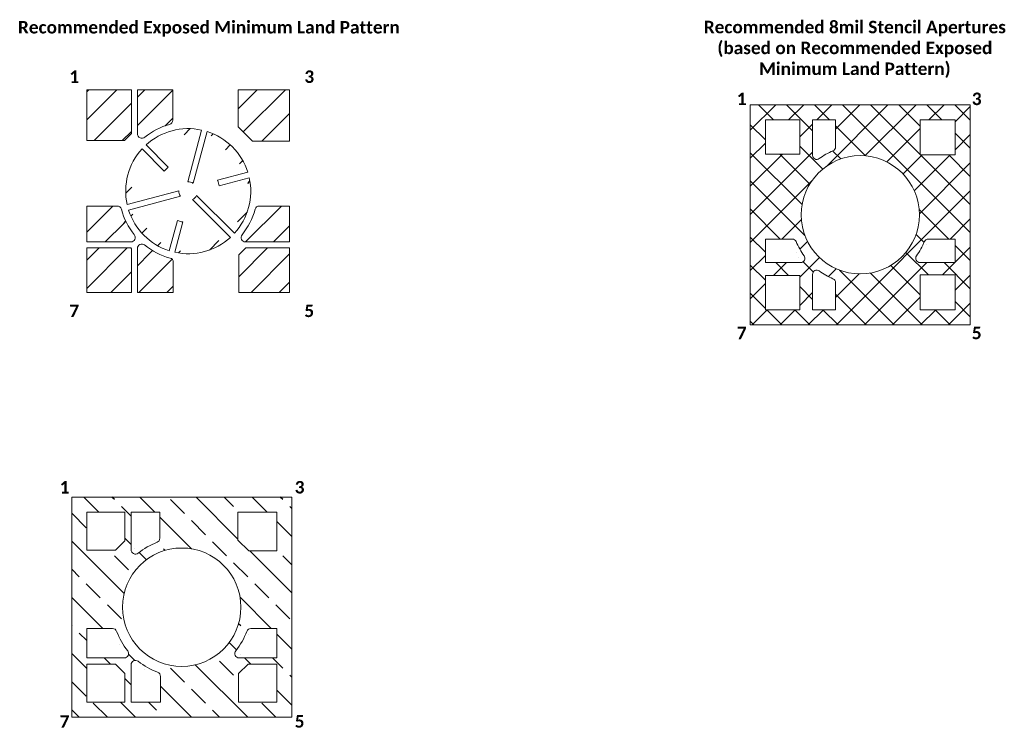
# Model space of a CAD drawing. Header units: millimetres. Extents: x 2.1 to 41.5, y -0.4 to 27.9.
import ezdxf
from ezdxf.enums import TextEntityAlignment as Align

# ---------------------------------------------------------------- set-up
doc = ezdxf.new("R2010")
doc.units = ezdxf.units.MM
doc.layers.add('Dimensions', color=3, linetype='Continuous')
doc.styles.get("Standard").update_dxf_attribs({"font": 'CALIBRIB.TTF', "height": 0.5})

msp = doc.modelspace()

# ---------------------------------------------------------------- hatches: boundary and pattern name
at = {"layer": 'Dimensions'}
h = msp.add_hatch(dxfattribs=at)
h.set_pattern_fill('ANSI31', color=256, scale=0.25, style=0)
h.set_pattern_definition([(45, (0, 0), (-0.561266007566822, 0.5612660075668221), [])])
edge = h.paths.add_edge_path()
edge.add_line((11.29026192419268, 21.5620074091), (10.08031266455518, 21.2378024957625))
edge = h.paths.add_edge_path()
edge.add_line((8.091379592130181, 18.6435914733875), (8.415584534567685, 19.85354084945))
edge = h.paths.add_edge_path()
edge.add_line((7.163398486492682, 22.8731129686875), (8.049142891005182, 21.987368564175))
edge = h.paths.add_edge_path()
edge.add_arc((8.84834670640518, 21.026237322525), 2.5, 317.625064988, 372.3749350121)
edge = h.paths.add_edge_path()
edge.add_line((8.636781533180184, 19.7942713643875), (8.312576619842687, 18.58432210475))
edge = h.paths.add_edge_path()
edge.add_arc((8.84834670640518, 21.026237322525), 2.500000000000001, 17.62506498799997, 72.3749350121)
edge = h.paths.add_edge_path()
edge.add_arc((8.84834670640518, 21.026237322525), 2.500000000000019, 137.625064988, 192.3749350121)
edge = h.paths.add_edge_path()
edge.add_arc((8.84834670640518, 21.026237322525), 2.49999999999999, 257.6250649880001, 312.3749350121)
edge = h.paths.add_edge_path()
edge.add_arc((8.84834670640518, 21.026237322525), 1.25, 249.7443393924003, 260.2556606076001)
edge = h.paths.add_edge_path()
edge.add_line((10.02104317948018, 21.458999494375), (11.23099255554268, 21.7832044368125))
edge = h.paths.add_edge_path()
edge.add_arc((8.84834670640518, 21.026237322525), 1.249999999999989, 9.744339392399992, 20.25566060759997)
edge = h.paths.add_edge_path()
edge.add_line((8.533057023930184, 20.8232165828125), (6.465700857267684, 20.26927020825))
edge = h.paths.add_edge_path()
edge.add_line((9.605313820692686, 23.408883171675), (9.051367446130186, 21.3415270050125))
edge = h.paths.add_edge_path()
edge.add_arc((8.84834670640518, 21.026237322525), 0.375000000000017, 57.22178084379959, 92.77821915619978)
edge = h.paths.add_edge_path()
edge.add_line((8.830170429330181, 21.400796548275), (9.38411679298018, 23.4681525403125))
edge = h.paths.add_edge_path()
edge.add_arc((8.84834670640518, 21.026237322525), 2.500000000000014, 77.6250649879, 132.3749350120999)
edge = h.paths.add_edge_path()
edge.add_arc((8.84834670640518, 21.026237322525), 1.250000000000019, 129.7443393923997, 140.2556606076)
edge = h.paths.add_edge_path()
edge.add_line((7.887215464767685, 21.8254411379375), (7.001471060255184, 22.71118554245))
edge = h.paths.add_edge_path()
edge.add_line((6.406431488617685, 20.4904672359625), (8.473787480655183, 21.0444135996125))
edge = h.paths.add_edge_path()
edge.add_arc((8.84834670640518, 21.026237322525), 0.3750000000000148, 177.2217808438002, 212.7782191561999)
edge = h.paths.add_edge_path()
edge.add_arc((8.84834670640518, 21.026237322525), 2.499999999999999, 197.625064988, 252.3749350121)
edge = h.paths.add_edge_path()
edge.add_line((10.53329492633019, 19.179361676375), (9.019885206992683, 20.6927713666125))
edge = h.paths.add_edge_path()
edge.add_arc((8.84834670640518, 21.026237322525), 0.374999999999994, 297.2217808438, 332.7782191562)
edge = h.paths.add_edge_path()
edge.add_line((9.18181266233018, 20.85469882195), (10.69522235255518, 19.3412891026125))
edge = h.paths.add_edge_path()
edge.add_line((8.227346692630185, 25.0802374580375), (6.818346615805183, 25.0802374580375))
edge.add_line((6.818346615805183, 25.0802374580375), (6.818346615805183, 23.3240622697))
edge.add_line((8.227346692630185, 23.8616225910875), (8.227346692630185, 25.0802374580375))
edge = h.paths.add_edge_path()
edge.add_arc((8.84834670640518, 21.026237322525), 2.770000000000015, 105.6814424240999, 128.837859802)
edge.add_arc((6.998346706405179, 23.32406238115), 0.1799999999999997, 180, 308.8378598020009)
edge.add_arc((8.052346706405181, 23.86162248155), 0.1749999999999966, 285.6814424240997, 360)
h.paths.add_polyline_path([(4.794346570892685, 25.0802374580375), (4.794346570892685, 23.0472373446), (6.299267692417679, 23.0472373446), (6.57834665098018, 23.32631630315), (6.57834665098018, 25.0802374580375)])
edge = h.paths.add_edge_path()
edge.add_line((6.548267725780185, 18.7562372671), (4.794346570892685, 18.7562372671))
edge.add_line((6.57834665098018, 18.7261583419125), (6.548267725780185, 18.7562372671))
edge.add_line((6.57834665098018, 16.972237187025), (6.57834665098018, 18.7261583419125))
edge.add_line((4.794346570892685, 16.972237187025), (6.57834665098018, 16.972237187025))
edge.add_line((4.794346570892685, 18.7562372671), (4.794346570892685, 16.972237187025))
edge = h.paths.add_edge_path()
edge.add_line((4.794346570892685, 18.9962372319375), (6.550521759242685, 18.9962372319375))
edge.add_line((4.794346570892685, 20.4302373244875), (4.794346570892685, 18.9962372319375))
edge.add_line((6.006061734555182, 20.4302373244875), (4.794346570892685, 20.4302373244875))
edge = h.paths.add_edge_path()
edge.add_arc((8.07734670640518, 18.1839523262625), 0.1749999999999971, 0, 74.82312553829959)
edge.add_arc((8.84834670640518, 21.026237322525), 2.770000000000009, 230.9586451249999, 254.8231255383)
edge.add_arc((6.993346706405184, 18.73888076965), 0.1749999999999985, 50.95864512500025, 180)
edge = h.paths.add_edge_path()
edge.add_line((8.252346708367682, 16.972237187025), (8.252346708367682, 18.1839523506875))
edge.add_line((6.818346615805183, 16.972237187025), (8.252346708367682, 16.972237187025))
edge.add_line((6.818346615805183, 18.7388806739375), (6.818346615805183, 16.972237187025))
edge = h.paths.add_edge_path()
edge.add_arc((8.84834670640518, 21.026237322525), 2.769999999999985, 320.958645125, 344.8231436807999)
edge.add_arc((11.69063194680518, 20.255238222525), 0.1750000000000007, 90, 164.8231436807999)
edge.add_arc((11.13570325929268, 19.171237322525), 0.1749999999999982, 140.9586451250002, 270)
edge = h.paths.add_edge_path()
edge.add_line((12.90234684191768, 20.4302381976), (11.69063191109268, 20.4302381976))
edge.add_line((12.90234684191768, 18.9962372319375), (12.90234684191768, 20.4302381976))
edge.add_line((11.13570335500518, 18.9962372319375), (12.90234684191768, 18.9962372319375))
edge = h.paths.add_edge_path()
edge.add_line((10.86934672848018, 16.972237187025), (12.90234684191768, 16.972237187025))
edge.add_line((10.86934672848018, 18.4771583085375), (10.86934672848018, 16.972237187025))
edge.add_line((11.14842568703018, 18.7562372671), (10.86934672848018, 18.4771583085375))
edge.add_line((12.90234684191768, 18.7562372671), (11.14842568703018, 18.7562372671))
edge.add_line((12.90234684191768, 16.972237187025), (12.90234684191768, 18.7562372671))
edge = h.paths.add_edge_path()
edge.add_line((10.84434677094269, 23.60031629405), (11.42242567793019, 23.0222373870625))
edge.add_line((10.84434677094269, 25.0802374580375), (10.84434677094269, 23.60031629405))
edge.add_line((12.90234684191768, 25.0802374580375), (10.84434677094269, 25.0802374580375))
edge.add_line((12.90234684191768, 23.0222373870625), (12.90234684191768, 25.0802374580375))
edge.add_line((11.42242567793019, 23.0222373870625), (12.90234684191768, 23.0222373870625))
edge = h.paths.add_edge_path(flags=16)
edge.add_arc((6.550521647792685, 19.176237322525), 0.1799999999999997, 270, 398.8378598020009)
edge.add_arc((8.84834670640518, 21.026237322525), 2.770000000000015, 195.1768744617, 218.837859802)
edge.add_arc((6.006061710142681, 20.255237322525), 0.1750000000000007, 15.17687446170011, 90)
h = msp.add_hatch(dxfattribs=at)
h.set_pattern_fill('ANSI37', color=256, scale=0.25, style=0)
h.set_pattern_definition([(45, (0, 0), (-0.561266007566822, 0.5612660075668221), []), (135, (0, 0), (-0.5612660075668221, -0.561266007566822), [])])
edge = h.paths.add_edge_path()
edge.add_arc((35.72220732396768, 20.081978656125), 2.363499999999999, 0, 360)
edge = h.paths.add_edge_path()
edge.add_line((40.12220730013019, 24.4819786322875), (31.32220734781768, 24.4819786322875))
edge.add_line((40.12220730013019, 15.681978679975), (40.12220730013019, 24.4819786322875))
edge.add_line((31.32220734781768, 15.681978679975), (40.12220730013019, 15.681978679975))
edge.add_line((31.32220734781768, 24.4819786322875), (31.32220734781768, 15.681978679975))
edge = h.paths.add_edge_path()
edge.add_line((31.92720729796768, 19.113978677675), (31.92720729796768, 18.1749786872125))
edge.add_line((31.92720729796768, 18.1749786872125), (33.33781408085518, 18.1749786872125))
edge.add_line((33.00054306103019, 19.113978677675), (31.92720729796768, 19.113978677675))
edge = h.paths.add_edge_path()
edge.add_arc((35.72220732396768, 20.081978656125), 2.78, 113.1550272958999, 126.1449814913)
edge.add_arc((33.98220732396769, 22.464183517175), 0.1700000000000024, 180, 306.1449814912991)
edge.add_arc((34.56220732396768, 22.794339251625), 0.1699999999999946, 293.1550272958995, 360)
edge = h.paths.add_edge_path()
edge.add_line((33.81220733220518, 23.8769786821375), (33.81220733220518, 22.464183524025))
edge.add_line((34.73220735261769, 23.8769786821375), (33.81220733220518, 23.8769786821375))
edge.add_line((34.73220735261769, 22.794339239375), (34.73220735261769, 23.8769786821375))
edge = h.paths.add_edge_path()
edge.add_arc((34.56220732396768, 17.3696180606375), 0.1699999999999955, 0, 66.84497270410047)
edge.add_arc((35.72220732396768, 20.081978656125), 2.780000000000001, 233.8550185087, 246.8449727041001)
edge.add_arc((33.98220732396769, 17.6997737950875), 0.1700000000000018, 53.85501850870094, 180)
edge = h.paths.add_edge_path()
edge.add_line((34.73220735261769, 16.286978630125), (34.73220735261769, 17.3696180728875))
edge.add_line((33.81220733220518, 16.286978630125), (34.73220735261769, 16.286978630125))
edge.add_line((33.81220733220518, 17.6997737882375), (33.81220733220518, 16.286978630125))
edge = h.paths.add_edge_path()
edge.add_line((33.30020727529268, 16.286978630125), (33.30020727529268, 17.65997860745))
edge.add_line((31.92720729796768, 16.286978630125), (33.30020727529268, 16.286978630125))
edge.add_line((31.92720729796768, 17.65997860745), (31.92720729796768, 16.286978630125))
edge.add_line((33.30020727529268, 17.65997860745), (31.92720729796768, 17.65997860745))
edge = h.paths.add_edge_path()
edge.add_arc((33.33781410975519, 18.344978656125), 0.1700000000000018, 270, 396.0728599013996)
edge.add_arc((35.72220732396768, 20.081978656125), 2.779999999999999, 202.69109851, 216.0728599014)
edge.add_arc((33.00054312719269, 18.943978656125), 0.1699999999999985, 22.69109851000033, 90)
edge = h.paths.add_edge_path()
edge.add_arc((35.72220732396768, 20.081978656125), 2.780000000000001, 323.9271400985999, 337.3089014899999)
edge.add_arc((38.44387152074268, 18.943978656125), 0.1699999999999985, 90, 157.3089014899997)
edge.add_arc((38.10660053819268, 18.344978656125), 0.1700000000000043, 143.9271400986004, 270)
edge = h.paths.add_edge_path()
edge.add_line((39.51720734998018, 19.113978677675), (38.44387158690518, 19.113978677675))
edge.add_line((39.51720734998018, 18.1749786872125), (39.51720734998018, 19.113978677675))
edge.add_line((38.10660056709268, 18.1749786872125), (39.51720734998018, 18.1749786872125))
edge = h.paths.add_edge_path()
edge.add_line((38.12220743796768, 17.6819785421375), (38.12220743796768, 16.286978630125))
edge.add_line((39.51720734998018, 17.6819785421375), (38.12220743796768, 17.6819785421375))
edge.add_line((39.51720734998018, 16.286978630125), (39.51720734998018, 17.6819785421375))
edge.add_line((38.12220743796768, 16.286978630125), (39.51720734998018, 16.286978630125))
edge = h.paths.add_edge_path()
edge.add_line((38.12220743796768, 23.8769786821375), (38.12220743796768, 22.481978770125))
edge.add_line((39.51720734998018, 23.8769786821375), (38.12220743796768, 23.8769786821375))
edge.add_line((39.51720734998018, 22.481978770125), (39.51720734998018, 23.8769786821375))
edge.add_line((38.12220743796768, 22.481978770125), (39.51720734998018, 22.481978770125))
edge = h.paths.add_edge_path()
edge.add_line((33.30020727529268, 22.5039787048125), (33.30020727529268, 23.8769786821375))
edge.add_line((31.92720729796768, 22.5039787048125), (33.30020727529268, 22.5039787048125))
edge.add_line((31.92720729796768, 23.8769786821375), (31.92720729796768, 22.5039787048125))
edge.add_line((33.30020727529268, 23.8769786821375), (31.92720729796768, 23.8769786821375))
h = msp.add_hatch(dxfattribs=at)
h.set_pattern_fill('ANSI33', color=256, scale=0.25, angle=89.99999999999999, style=0)
h.set_pattern_definition([(135, (0, 0), (-1.122532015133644, -1.122532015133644), []), (135, (3e-16, 1.1225325), (-1.122532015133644, -1.122532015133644), [0.79375, -0.396875])])
edge = h.paths.add_edge_path()
edge.add_arc((8.588287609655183, 4.399999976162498), 2.366000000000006, 0, 360)
edge = h.paths.add_edge_path()
edge.add_line((12.98828758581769, 8.799999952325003), (4.188287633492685, 8.799999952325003))
edge.add_line((12.98828758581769, 0), (12.98828758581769, 8.799999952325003))
edge.add_line((4.188287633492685, 0), (12.98828758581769, 0))
edge.add_line((4.188287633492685, 8.799999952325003), (4.188287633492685, 0))
edge = h.paths.add_edge_path()
edge.add_line((10.86328770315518, 1.745710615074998), (10.86328770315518, 0.5999999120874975))
edge.add_line((11.24257697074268, 2.1249998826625), (10.86328770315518, 1.745710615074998))
edge.add_line((12.38828767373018, 2.1249998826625), (11.24257697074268, 2.1249998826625))
edge.add_line((12.38828767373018, 0.5999999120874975), (12.38828767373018, 2.1249998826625))
edge.add_line((10.86328770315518, 0.5999999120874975), (12.38828767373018, 0.5999999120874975))
edge = h.paths.add_edge_path()
edge.add_line((6.313287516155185, 8.200000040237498), (4.788287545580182, 8.200000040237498))
edge.add_line((6.313287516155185, 7.054289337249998), (6.313287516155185, 8.200000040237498))
edge.add_line((5.933998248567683, 6.675000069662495), (6.313287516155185, 7.054289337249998))
edge.add_line((4.788287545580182, 6.675000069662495), (5.933998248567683, 6.675000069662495))
edge.add_line((4.788287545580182, 8.200000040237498), (4.788287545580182, 6.675000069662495))
edge = h.paths.add_edge_path()
edge.add_line((7.713287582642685, 7.156809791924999), (7.713287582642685, 8.200000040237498))
edge.add_line((7.713287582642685, 8.200000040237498), (6.563287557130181, 8.200000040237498))
edge.add_line((6.563287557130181, 8.200000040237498), (6.563287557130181, 6.697824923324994))
edge = h.paths.add_edge_path()
edge.add_arc((7.538287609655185, 7.156809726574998), 0.1749999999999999, 290.8505877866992, 360)
edge.add_arc((8.588287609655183, 4.399999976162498), 2.774999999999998, 110.8505877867, 128.8378598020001)
edge.add_arc((6.738287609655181, 6.697825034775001), 0.1749999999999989, 180, 308.8378598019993)
edge = h.paths.add_edge_path()
edge.add_line((12.38828767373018, 6.649999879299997), (12.38828767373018, 8.200000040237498))
edge.add_line((11.26757692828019, 6.649999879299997), (12.38828767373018, 6.649999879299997))
edge.add_line((10.83828751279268, 7.0792892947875), (11.26757692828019, 6.649999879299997))
edge.add_line((10.83828751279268, 8.200000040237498), (10.83828751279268, 7.0792892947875))
edge.add_line((12.38828767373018, 8.200000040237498), (10.83828751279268, 8.200000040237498))
edge = h.paths.add_edge_path()
edge.add_line((10.88611255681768, 2.374999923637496), (12.38828767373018, 2.374999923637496))
edge.add_line((12.38828767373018, 2.374999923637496), (12.38828767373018, 3.550000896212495))
edge.add_line((12.38828767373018, 3.550000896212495), (11.35449027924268, 3.550000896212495))
edge = h.paths.add_edge_path()
edge.add_line((7.738287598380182, 0.5999999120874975), (7.738287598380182, 1.6337977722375))
edge.add_line((6.563287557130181, 0.5999999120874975), (7.738287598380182, 0.5999999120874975))
edge.add_line((6.563287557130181, 2.102175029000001), (6.563287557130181, 0.5999999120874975))
edge = h.paths.add_edge_path()
edge.add_line((5.933998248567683, 2.1249998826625), (4.788287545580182, 2.1249998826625))
edge.add_line((6.313287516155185, 1.745710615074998), (5.933998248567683, 2.1249998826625))
edge.add_line((6.313287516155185, 0.5999999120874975), (6.313287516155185, 1.745710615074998))
edge.add_line((4.788287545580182, 0.5999999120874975), (6.313287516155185, 0.5999999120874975))
edge.add_line((4.788287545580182, 2.1249998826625), (4.788287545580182, 0.5999999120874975))
edge = h.paths.add_edge_path()
edge.add_line((4.788287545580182, 2.374999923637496), (6.290462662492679, 2.374999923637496))
edge.add_line((4.788287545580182, 3.549999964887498), (4.788287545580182, 2.374999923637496))
edge.add_line((5.822085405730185, 3.549999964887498), (4.788287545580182, 3.549999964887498))
edge = h.paths.add_edge_path(flags=16)
edge.add_arc((10.88611266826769, 2.549999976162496), 0.1750000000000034, 141.1621401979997, 270)
edge.add_arc((8.588287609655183, 4.399999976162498), 2.774999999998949, 321.1621401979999, 339.6681277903)
edge.add_arc((11.35449021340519, 3.375000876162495), 0.174999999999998, 90, 159.6681277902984)
edge = h.paths.add_edge_path(flags=16)
edge.add_arc((6.738287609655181, 2.102174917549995), 0.1749999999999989, 51.16214019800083, 180)
edge.add_arc((8.588287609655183, 4.399999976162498), 2.775000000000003, 231.1621401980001, 249.6681091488)
edge.add_arc((7.563287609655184, 1.633797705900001), 0.1749999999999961, 0, 69.6681091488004)
edge = h.paths.add_edge_path(flags=16)
edge.add_arc((6.29046255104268, 2.549999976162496), 0.1749999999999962, 270, 398.8378598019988)
edge.add_arc((8.588287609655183, 4.399999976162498), 2.775, 200.3318908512, 218.8378598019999)
edge.add_arc((5.822085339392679, 3.374999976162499), 0.1749999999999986, 20.33189085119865, 90)

# ---------------------------------------------------------------- linework, layer by layer
at = {"color": 7, "linetype": 'Continuous', "lineweight": 15}
for p, q in [((4.794346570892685, 25.0802374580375, 14.8), (4.794346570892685, 23.0472373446, 14.8)), ((6.57834665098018, 25.0802374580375, 14.8), (4.794346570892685, 25.0802374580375, 14.8)), ((6.57834665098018, 23.32631630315, 14.8), (6.57834665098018, 25.0802374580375, 14.8)), ((8.227346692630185, 25.0802374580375, 14.8), (6.818346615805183, 25.0802374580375, 14.8)), ((6.818346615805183, 25.0802374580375, 14.8), (6.818346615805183, 23.3240622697, 14.8)), ((8.227346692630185, 23.8616225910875, 14.8), (8.227346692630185, 25.0802374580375, 14.8)), ((10.84434677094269, 25.0802374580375, 14.8), (10.84434677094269, 23.60031629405, 14.8)), ((12.90234684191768, 25.0802374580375, 14.8), (10.84434677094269, 25.0802374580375, 14.8)), ((12.90234684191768, 23.0222373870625, 14.8), (12.90234684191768, 25.0802374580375, 14.8)), ((40.12220730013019, 24.4819786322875, 14.8), (31.32220734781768, 24.4819786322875, 14.8)), ((31.32220734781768, 24.4819786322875, 14.8), (31.32220734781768, 15.681978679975, 14.8)), ((40.12220730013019, 15.681978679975, 14.8), (40.12220730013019, 24.4819786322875, 14.8)), ((31.92720729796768, 23.8769786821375, 14.8), (31.92720729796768, 22.5039787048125, 14.8)), ((33.30020727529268, 23.8769786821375, 14.8), (31.92720729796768, 23.8769786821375, 14.8)), ((33.30020727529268, 22.5039787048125, 14.8), (33.30020727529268, 23.8769786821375, 14.8)), ((33.81220733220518, 23.8769786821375, 14.8), (33.81220733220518, 22.464183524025, 14.8)), ((34.73220735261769, 23.8769786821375, 14.8), (33.81220733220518, 23.8769786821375, 14.8)), ((34.73220735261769, 22.794339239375, 14.8), (34.73220735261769, 23.8769786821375, 14.8)), ((38.12220743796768, 23.8769786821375, 14.8), (38.12220743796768, 22.481978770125, 14.8)), ((39.51720734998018, 23.8769786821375, 14.8), (38.12220743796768, 23.8769786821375, 14.8)), ((39.51720734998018, 22.481978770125, 14.8), (39.51720734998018, 23.8769786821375, 14.8)), ((6.299267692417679, 23.0472373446, 14.8), (6.57834665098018, 23.32631630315, 14.8)), ((8.830170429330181, 21.400796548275, 14.8), (9.38411679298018, 23.4681525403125, 14.8)), ((9.605313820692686, 23.408883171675, 14.8), (9.051367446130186, 21.3415270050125, 14.8)), ((10.84434677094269, 23.60031629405, 14.8), (11.42242567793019, 23.0222373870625, 14.8)), ((4.794346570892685, 23.0472373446, 14.8), (6.299267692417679, 23.0472373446, 14.8)), ((7.163398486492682, 22.8731129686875, 14.8), (8.049142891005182, 21.987368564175, 14.8)), ((11.42242567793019, 23.0222373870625, 14.8), (12.90234684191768, 23.0222373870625, 14.8)), ((7.887215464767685, 21.8254411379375, 14.8), (7.001471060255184, 22.71118554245, 14.8)), ((31.92720729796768, 22.5039787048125, 14.8), (33.30020727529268, 22.5039787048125, 14.8)), ((38.12220743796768, 22.481978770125, 14.8), (39.51720734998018, 22.481978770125, 14.8)), ((10.02104317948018, 21.458999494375, 14.8), (11.23099255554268, 21.7832044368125, 14.8)), ((11.29026192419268, 21.5620074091, 14.8), (10.08031266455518, 21.2378024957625, 14.8)), ((6.406431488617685, 20.4904672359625, 14.8), (8.473787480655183, 21.0444135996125, 14.8)), ((8.533057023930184, 20.8232165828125, 14.8), (6.465700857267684, 20.26927020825, 14.8)), ((10.53329492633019, 19.179361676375, 14.8), (9.019885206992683, 20.6927713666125, 14.8)), ((9.18181266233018, 20.85469882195, 14.8), (10.69522235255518, 19.3412891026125, 14.8)), ((4.794346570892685, 20.4302373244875, 14.8), (4.794346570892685, 18.9962372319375, 14.8)), ((6.006061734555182, 20.4302373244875, 14.8), (4.794346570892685, 20.4302373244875, 14.8)), ((12.90234684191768, 20.4302381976, 14.8), (11.69063191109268, 20.4302381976, 14.8)), ((12.90234684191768, 18.9962372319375, 14.8), (12.90234684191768, 20.4302381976, 14.8)), ((8.091379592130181, 18.6435914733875, 14.8), (8.415584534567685, 19.85354084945, 14.8)), ((8.636781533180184, 19.7942713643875, 14.8), (8.312576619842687, 18.58432210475, 14.8)), ((4.794346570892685, 18.9962372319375, 14.8), (6.550521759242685, 18.9962372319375, 14.8)), ((11.13570335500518, 18.9962372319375, 14.8), (12.90234684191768, 18.9962372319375, 14.8)), ((31.92720729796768, 19.113978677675, 14.8), (31.92720729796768, 18.1749786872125, 14.8)), ((33.00054306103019, 19.113978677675, 14.8), (31.92720729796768, 19.113978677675, 14.8)), ((39.51720734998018, 19.113978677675, 14.8), (38.44387158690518, 19.113978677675, 14.8)), ((39.51720734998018, 18.1749786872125, 14.8), (39.51720734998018, 19.113978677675, 14.8)), ((6.548267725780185, 18.7562372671, 14.8), (4.794346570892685, 18.7562372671, 14.8)), ((4.794346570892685, 18.7562372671, 14.8), (4.794346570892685, 16.972237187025, 14.8)), ((6.57834665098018, 18.7261583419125, 14.8), (6.548267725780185, 18.7562372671, 14.8)), ((6.57834665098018, 16.972237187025, 14.8), (6.57834665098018, 18.7261583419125, 14.8)), ((6.818346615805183, 18.7388806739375, 14.8), (6.818346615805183, 16.972237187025, 14.8)), ((11.14842568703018, 18.7562372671, 14.8), (10.86934672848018, 18.4771583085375, 14.8)), ((12.90234684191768, 18.7562372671, 14.8), (11.14842568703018, 18.7562372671, 14.8)), ((12.90234684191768, 16.972237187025, 14.8), (12.90234684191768, 18.7562372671, 14.8)), ((8.252346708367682, 16.972237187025, 14.8), (8.252346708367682, 18.1839523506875, 14.8)), ((10.86934672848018, 18.4771583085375, 14.8), (10.86934672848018, 16.972237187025, 14.8)), ((31.92720729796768, 18.1749786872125, 14.8), (33.33781408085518, 18.1749786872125, 14.8)), ((38.10660056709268, 18.1749786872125, 14.8), (39.51720734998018, 18.1749786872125, 14.8)), ((31.92720729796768, 17.65997860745, 14.8), (31.92720729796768, 16.286978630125, 14.8)), ((33.30020727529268, 17.65997860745, 14.8), (31.92720729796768, 17.65997860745, 14.8)), ((33.30020727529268, 16.286978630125, 14.8), (33.30020727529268, 17.65997860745, 14.8)), ((33.81220733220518, 17.6997737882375, 14.8), (33.81220733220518, 16.286978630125, 14.8)), ((34.73220735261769, 16.286978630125, 14.8), (34.73220735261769, 17.3696180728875, 14.8)), ((38.12220743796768, 17.6819785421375, 14.8), (38.12220743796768, 16.286978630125, 14.8)), ((39.51720734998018, 17.6819785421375, 14.8), (38.12220743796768, 17.6819785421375, 14.8)), ((39.51720734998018, 16.286978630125, 14.8), (39.51720734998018, 17.6819785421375, 14.8)), ((4.794346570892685, 16.972237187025, 14.8), (6.57834665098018, 16.972237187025, 14.8)), ((6.818346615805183, 16.972237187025, 14.8), (8.252346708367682, 16.972237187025, 14.8)), ((10.86934672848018, 16.972237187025, 14.8), (12.90234684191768, 16.972237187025, 14.8)), ((31.92720729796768, 16.286978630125, 14.8), (33.30020727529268, 16.286978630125, 14.8)), ((33.81220733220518, 16.286978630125, 14.8), (34.73220735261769, 16.286978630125, 14.8)), ((38.12220743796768, 16.286978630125, 14.8), (39.51720734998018, 16.286978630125, 14.8)), ((31.32220734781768, 15.681978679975, 14.8), (40.12220730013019, 15.681978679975, 14.8)), ((12.98828758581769, 8.799999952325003, 14.8), (4.188287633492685, 8.799999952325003, 14.8)), ((4.188287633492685, 8.799999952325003, 14.8), (4.188287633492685, 0, 14.8)), ((12.98828758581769, 0, 14.8), (12.98828758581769, 8.799999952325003, 14.8)), ((6.313287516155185, 8.200000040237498, 14.8), (4.788287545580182, 8.200000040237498, 14.8)), ((4.788287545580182, 8.200000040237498, 14.8), (4.788287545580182, 6.675000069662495, 14.8)), ((6.313287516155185, 7.054289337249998, 14.8), (6.313287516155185, 8.200000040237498, 14.8)), ((6.563287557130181, 8.200000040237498, 14.8), (6.563287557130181, 6.697824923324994, 14.8)), ((7.713287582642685, 8.200000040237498, 14.8), (6.563287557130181, 8.200000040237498, 14.8)), ((7.713287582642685, 7.156809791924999, 14.8), (7.713287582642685, 8.200000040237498, 14.8)), ((10.83828751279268, 8.200000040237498, 14.8), (10.83828751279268, 7.0792892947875, 14.8)), ((12.38828767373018, 8.200000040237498, 14.8), (10.83828751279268, 8.200000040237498, 14.8)), ((12.38828767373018, 6.649999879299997, 14.8), (12.38828767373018, 8.200000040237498, 14.8)), ((5.933998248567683, 6.675000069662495, 14.8), (6.313287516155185, 7.054289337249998, 14.8)), ((10.83828751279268, 7.0792892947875, 14.8), (11.26757692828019, 6.649999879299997, 14.8)), ((4.788287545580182, 6.675000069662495, 14.8), (5.933998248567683, 6.675000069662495, 14.8)), ((11.26757692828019, 6.649999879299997, 14.8), (12.38828767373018, 6.649999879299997, 14.8)), ((4.788287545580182, 3.549999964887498, 14.8), (4.788287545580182, 2.374999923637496, 14.8)), ((5.822085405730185, 3.549999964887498, 14.8), (4.788287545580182, 3.549999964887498, 14.8)), ((12.38828767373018, 3.550000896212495, 14.8), (11.35449027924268, 3.550000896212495, 14.8)), ((12.38828767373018, 2.374999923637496, 14.8), (12.38828767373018, 3.550000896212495, 14.8)), ((4.788287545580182, 2.374999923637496, 14.8), (6.290462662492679, 2.374999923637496, 14.8)), ((10.88611255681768, 2.374999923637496, 14.8), (12.38828767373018, 2.374999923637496, 14.8)), ((5.933998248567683, 2.1249998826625, 14.8), (4.788287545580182, 2.1249998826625, 14.8)), ((4.788287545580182, 2.1249998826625, 14.8), (4.788287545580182, 0.5999999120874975, 14.8)), ((6.313287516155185, 1.745710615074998, 14.8), (5.933998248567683, 2.1249998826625, 14.8)), ((6.563287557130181, 2.102175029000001, 14.8), (6.563287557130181, 0.5999999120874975, 14.8)), ((11.24257697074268, 2.1249998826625, 14.8), (10.86328770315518, 1.745710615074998, 14.8)), ((12.38828767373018, 2.1249998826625, 14.8), (11.24257697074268, 2.1249998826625, 14.8)), ((12.38828767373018, 0.5999999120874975, 14.8), (12.38828767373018, 2.1249998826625, 14.8)), ((6.313287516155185, 0.5999999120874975, 14.8), (6.313287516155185, 1.745710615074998, 14.8)), ((7.738287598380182, 0.5999999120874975, 14.8), (7.738287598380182, 1.6337977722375, 14.8)), ((10.86328770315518, 1.745710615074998, 14.8), (10.86328770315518, 0.5999999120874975, 14.8)), ((4.788287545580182, 0.5999999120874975, 14.8), (6.313287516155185, 0.5999999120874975, 14.8)), ((6.563287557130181, 0.5999999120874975, 14.8), (7.738287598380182, 0.5999999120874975, 14.8)), ((10.86328770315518, 0.5999999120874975, 14.8), (12.38828767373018, 0.5999999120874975, 14.8)), ((4.188287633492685, 0, 14.8), (12.98828758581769, 0, 14.8))]:
    msp.add_line(p, q, dxfattribs=at)
for centre, radius in [((35.72220732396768, 20.081978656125, 14.8), 2.363499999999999), ((8.588287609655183, 4.399999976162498, 14.8), 2.366000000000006)]:
    msp.add_circle(centre, radius, dxfattribs=at)
for centre, radius, start, end in [((8.84834670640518, 21.026237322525, 14.8), 2.770000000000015, 105.6814424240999, 128.837859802), ((8.052346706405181, 23.86162248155, 14.8), 0.1749999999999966, 285.6814424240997, 0), ((6.998346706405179, 23.32406238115, 14.8), 0.1799999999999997, 180, 308.8378598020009), ((8.84834670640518, 21.026237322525, 14.8), 2.500000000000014, 77.6250649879, 132.3749350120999), ((8.84834670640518, 21.026237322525, 14.8), 2.500000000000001, 17.62506498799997, 72.3749350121), ((8.84834670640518, 21.026237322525, 14.8), 2.500000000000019, 137.625064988, 192.3749350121), ((33.98220732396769, 22.464183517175, 14.8), 0.1700000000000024, 180, 306.1449814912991), ((35.72220732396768, 20.081978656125, 14.8), 2.78, 113.1550272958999, 126.1449814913), ((34.56220732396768, 22.794339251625, 14.8), 0.1699999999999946, 293.1550272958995, 0), ((8.84834670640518, 21.026237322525, 14.8), 1.250000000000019, 129.7443393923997, 140.2556606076), ((8.84834670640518, 21.026237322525, 14.8), 0.375000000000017, 57.22178084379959, 92.77821915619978), ((8.84834670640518, 21.026237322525, 14.8), 1.249999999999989, 9.744339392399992, 20.25566060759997), ((8.84834670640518, 21.026237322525, 14.8), 2.5, 317.625064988, 12.37493501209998), ((8.84834670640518, 21.026237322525, 14.8), 0.3750000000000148, 177.2217808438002, 212.7782191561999), ((8.84834670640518, 21.026237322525, 14.8), 0.374999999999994, 297.2217808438, 332.7782191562), ((6.006061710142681, 20.255237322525, 14.8), 0.1750000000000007, 15.17687446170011, 90), ((8.84834670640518, 21.026237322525, 14.8), 2.770000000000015, 195.1768744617, 218.837859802), ((8.84834670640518, 21.026237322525, 14.8), 2.499999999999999, 197.625064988, 252.3749350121), ((8.84834670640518, 21.026237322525, 14.8), 2.769999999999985, 320.958645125, 344.8231436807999), ((11.69063194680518, 20.255238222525, 14.8), 0.1750000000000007, 90, 164.8231436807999), ((8.84834670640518, 21.026237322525, 14.8), 1.25, 249.7443393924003, 260.2556606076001), ((6.550521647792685, 19.176237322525, 14.8), 0.1799999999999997, 270, 38.83785980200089), ((6.993346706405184, 18.73888076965, 14.8), 0.1749999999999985, 50.95864512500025, 180), ((8.84834670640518, 21.026237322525, 14.8), 2.49999999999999, 257.6250649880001, 312.3749350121), ((11.13570325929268, 19.171237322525, 14.8), 0.1749999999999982, 140.9586451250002, 270), ((33.00054312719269, 18.943978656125, 14.8), 0.1699999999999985, 22.69109851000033, 90), ((35.72220732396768, 20.081978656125, 14.8), 2.779999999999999, 202.69109851, 216.0728599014), ((35.72220732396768, 20.081978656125, 14.8), 2.780000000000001, 323.9271400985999, 337.3089014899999), ((38.44387152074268, 18.943978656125, 14.8), 0.1699999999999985, 90, 157.3089014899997), ((8.84834670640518, 21.026237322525, 14.8), 2.770000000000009, 230.9586451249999, 254.8231255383), ((8.07734670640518, 18.1839523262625, 14.8), 0.1749999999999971, 0, 74.82312553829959), ((33.33781410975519, 18.344978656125, 14.8), 0.1700000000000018, 270, 36.07285990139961), ((38.10660053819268, 18.344978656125, 14.8), 0.1700000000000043, 143.9271400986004, 270), ((33.98220732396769, 17.6997737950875, 14.8), 0.1700000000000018, 53.85501850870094, 180), ((35.72220732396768, 20.081978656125, 14.8), 2.780000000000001, 233.8550185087, 246.8449727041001), ((34.56220732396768, 17.3696180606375, 14.8), 0.1699999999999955, 0, 66.84497270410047), ((7.538287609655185, 7.156809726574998, 14.8), 0.1749999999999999, 290.8505877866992, 0), ((6.738287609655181, 6.697825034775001, 14.8), 0.1749999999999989, 180, 308.8378598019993), ((8.588287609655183, 4.399999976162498, 14.8), 2.774999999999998, 110.8505877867, 128.8378598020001), ((5.822085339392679, 3.374999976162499, 14.8), 0.1749999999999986, 20.33189085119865, 90), ((11.35449021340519, 3.375000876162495, 14.8), 0.174999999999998, 90, 159.6681277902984), ((8.588287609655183, 4.399999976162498, 14.8), 2.775, 200.3318908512, 218.8378598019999), ((8.588287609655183, 4.399999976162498, 14.8), 2.774999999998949, 321.1621401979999, 339.6681277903), ((6.29046255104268, 2.549999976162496, 14.8), 0.1749999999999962, 270, 38.83785980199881), ((10.88611266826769, 2.549999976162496, 14.8), 0.1750000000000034, 141.1621401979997, 270), ((6.738287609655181, 2.102174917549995, 14.8), 0.1749999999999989, 51.16214019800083, 180), ((8.588287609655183, 4.399999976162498, 14.8), 2.775000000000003, 231.1621401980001, 249.6681091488), ((7.563287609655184, 1.633797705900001, 14.8), 0.1749999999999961, 0, 69.6681091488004)]:
    msp.add_arc(centre, radius, start, end, dxfattribs=at)

# ---------------------------------------------------------------- texts
at = {"layer": 'Dimensions'}
for s, p in [('1', (4.289835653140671, 25.60088852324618)), ('3', (13.687, 25.601)), ('1', (30.979673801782, 24.715078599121)), ('3', (40.37683814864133, 24.71519007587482)), ('7', (4.29, 16.242)), ('5', (13.687, 16.242)), ('7', (30.97983814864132, 15.35619007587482)), ('5', (40.37683814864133, 15.35619007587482)), ('1', (3.904700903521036, 9.194148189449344)), ('3', (13.30186525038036, 9.19425966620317)), ('7', (3.904865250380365, -0.1647403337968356)), ('5', (13.30186525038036, -0.1647403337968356))]:
    msp.add_text(s, height=0.5, dxfattribs=at).set_placement(p, align=Align.MIDDLE)
at = {"layer": 'Dimensions', "char_height": 0.5, "attachment_point": 1}
for s, insert, width in [('{Recommended Exposed Minimum Land Pattern}', (2.040102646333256, 27.82659915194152), 17.88460788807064), ('{\\pxqc;Recommended 8mil Stencil Apertures\\P(based on Recommended Exposed \\PMinimum Land Pattern)}', (27.51346105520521, 27.83467007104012), 15.98309210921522)]:
    msp.add_mtext(s, dxfattribs=dict(at, insert=insert, width=width))

doc.saveas('drawing.dxf')
